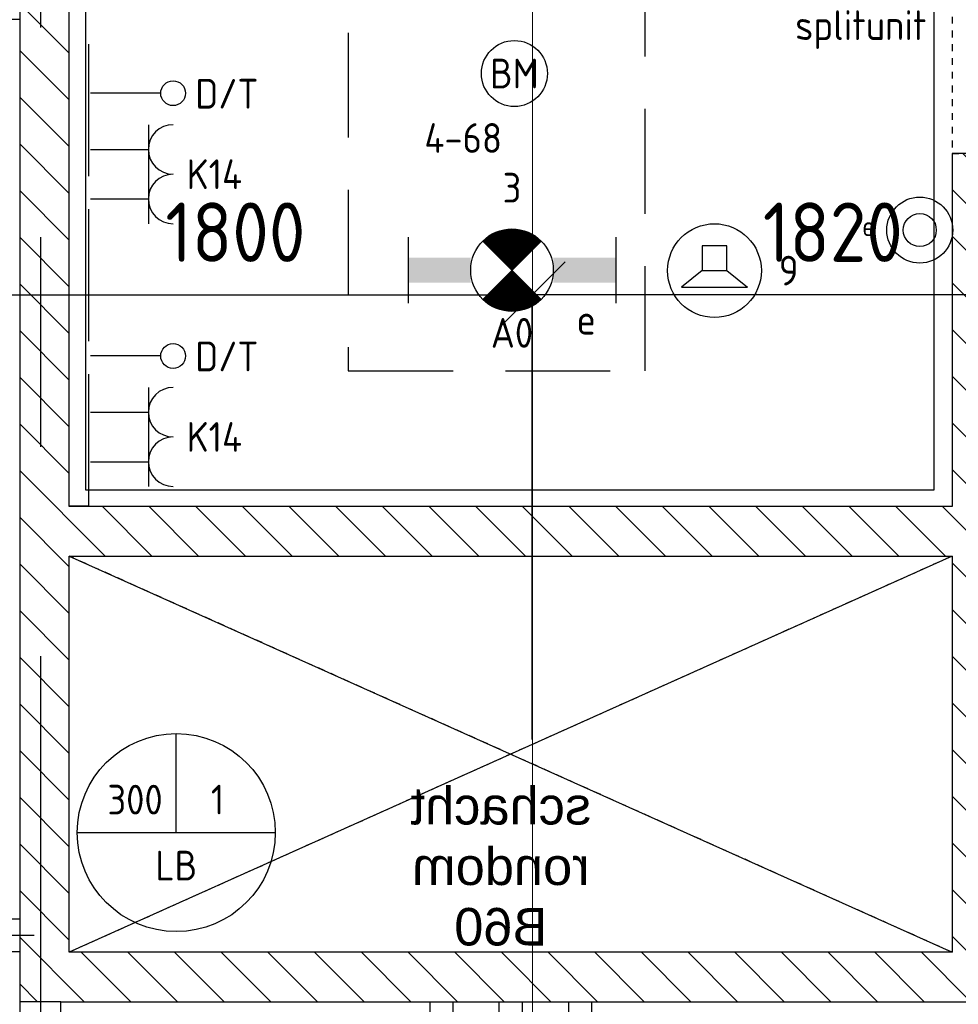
# Model space of a CAD drawing. Header units: millimetres. Extents: x -38032 to 104346, y -31182 to 78566.
# Tile 156 of 213: x 82805 to 85649, y 18391 to 21374. Entities that reach past the tile are written whole.
import ezdxf
from ezdxf.enums import TextEntityAlignment as Align

# ---------------------------------------------------------------- set-up
doc = ezdxf.new("R2010")
doc.units = ezdxf.units.MM
doc.header["$LTSCALE"] = 100
doc.set_wipeout_variables(frame=1)
doc.header["$PDMODE"] = 1
for name, pattern in [('E_GOOT3', [5, 4, -1]), ('HIDDEN2', [4.7625, 3.175, -1.5875]), ('PHANTOM', [63.5, 31.75, -6.35, 6.35, -6.35, 6.35, -6.35]), ('STYLE_01', [0.41664, 0.20828, -0.20836]), ('STYLE_11', [5, 3.888855, -0.416718, 0.277786, -0.416641])]:
    doc.linetypes.add(name, pattern=pattern)
for name, color, linetype in [('AL$1A---_ALGEMEEN', 8, 'Continuous'), ('AL------_MAATVOERING', 2, 'Continuous'), ('AM$1A---_ARCERING', 8, 'Continuous'), ('AT$1A---_TEKST100', 8, 'Continuous'), ('BOUWKUNDIG', 8, 'Continuous'), ('EB6421--_ATTRIB', 2, 'Continuous'), ('EB6511--_ATTRIB', 2, 'Continuous'), ('EL6131--_WG', 3, 'Continuous'), ('EL6222--', 3, 'Continuous'), ('EL6311--', 3, 'Continuous'), ('el6311--nv', 7, 'Continuous'), ('EL6421--', 3, 'Continuous'), ('EL6441--', 3, 'Continuous'), ('EL6511--', 3, 'Continuous'), ('EM6131--', 1, 'Continuous'), ('Kastenscheiding', 4, 'PHANTOM'), ('LICHT_TEXT018', 1, 'Continuous'), ('vloersparing', 2, 'Continuous')]:
    doc.layers.add(name, color=color, linetype=linetype)
doc.layers.add('stramien', color=1, linetype='Continuous', lineweight=9)
doc.styles.add('Arial', font='ARIAL.TTF')
doc.styles.add('BURO-018', font='iso.shx', dxfattribs={"height": 90})
doc.styles.get("Standard").update_dxf_attribs({"font": 'iso.shx'})
doc.dimstyles.new('STABICAD', dxfattribs={"dimscale": 100, "dimtxt": 1.8, "dimasz": 2, "dimexe": 0, "dimexo": 2.5, "dimgap": 1.5, "dimtad": 0, "dimdec": 0, "dimrnd": 10, "dimzin": 0, "dimdsep": 46, "dimtxsty": 'Standard', "dimblk1": 'OBLIQUE', "dimblk2": 'OBLIQUE', "dimsah": 1, "dimcen": -3, "dimadec": 0, "dimazin": 0, "dimtfac": 1, "dimtdec": 0, "dimtofl": 0, "dimtmove": 2, "dimatfit": 3, "dimfxl": 0, "dimtvp": 1.055556, "dimtolj": 1, "dimtzin": 0, "dimarcsym": 0})

# ---------------------------------------------------------------- blocks, each defined once
blk = doc.blocks.new('111410')
at = {"color": 0, "linetype": 'Continuous'}
for radius in [2, 1]:
    blk.add_circle((0, 3), radius, dxfattribs=at)
at = {"color": 0, "linetype": 'Continuous', "style": 'BURO-018'}
for tag, p in [('E_SLET1', (0, 7)), ('E_GROEP', (0, 0)), ('E_GKAST', (0, 0))]:
    blk.add_attdef(tag, text='', height=1.8, dxfattribs=at).set_placement(p, align=Align.MIDDLE)
at = {"color": 0, "linetype": 'Continuous', "style": 'BURO-018', "flags": 1}
for tag in ['E_MATCODE', 'E_SGROEP']:
    blk.add_attdef(tag, text='', height=1.8, dxfattribs=at).set_placement((0, 0), align=Align.MIDDLE)
blk = doc.blocks.new('111304')
at = {"color": 0, "linetype": 'Continuous'}
for p, q in [((-1.5, 4.5), (1.5, 4.5)), ((0, 1), (0, 4.5))]:
    blk.add_line(p, q, dxfattribs=at)
blk.add_arc((0, 6), 1.5, 180, 0, dxfattribs=at)
at = {"color": 0, "linetype": 'Continuous', "style": 'BURO-018'}
for tag, p in [('E_GKAST', (0, 11.5)), ('E_GROEP', (0, 8.5)), ('E_SGROEP', (4.5, 8.5))]:
    blk.add_attdef(tag, text='', height=1.8, dxfattribs=at).set_placement(p, align=Align.MIDDLE)
at = {"color": 0, "linetype": 'Continuous', "style": 'BURO-018', "flags": 1}
for tag, p in [('E_VERMCODE', (13, 8.5)), ('E_MATCODE', (0, 0))]:
    blk.add_attdef(tag, text='', height=1.8, dxfattribs=at).set_placement(p, align=Align.MIDDLE)
blk = doc.blocks.new('_Oblique')
at = {"color": 0, "linetype": 'ByBlock', "lineweight": -2}
blk.add_line((-0.5, -0.5), (0.5, 0.5), dxfattribs=at)
blk = doc.blocks.new('*D39')
at = {"layer": 'AL------_MAATVOERING', "color": 0, "lineweight": -2}
for p, q in [((84357.6, 20233.4), (84357.6, 20540.6)), ((86180, 20540.6), (84357.6, 20540.6)), ((86180, 20233.4), (86180, 20540.6))]:
    blk.add_line(p, q, dxfattribs=at)
at = {"layer": 'Defpoints', "color": 0}
for p in [(84357.6, 20540.6), (84357.6, 19983.4), (86180, 19983.4)]:
    blk.add_point(p, dxfattribs=at)
at = {"layer": 'AL------_MAATVOERING', "color": 0, "lineweight": -2, "xscale": 200, "yscale": 200, "zscale": 200, "rotation": 180}
blk.add_blockref('_Oblique', (84357.6, 20540.6), dxfattribs=at)
at = {"layer": 'AL------_MAATVOERING', "color": 0, "lineweight": -2, "xscale": 200, "yscale": 200, "zscale": 200}
blk.add_blockref('_Oblique', (86180, 20540.6), dxfattribs=at)
at = {"layer": 'AL------_MAATVOERING', "color": 0, "insert": (85268.8, 20730.6), "char_height": 180, "attachment_point": 5}
blk.add_mtext('\\A1;1820', dxfattribs=at)
blk = doc.blocks.new('*D50')
at = {"layer": 'AL------_MAATVOERING', "color": 0, "lineweight": -2}
for p, q in [((82559.3, 19143.5), (82559.3, 20540.6)), ((82559.3, 20540.6), (84357.6, 20540.6)), ((84357.6, 19193.3), (84357.6, 20540.6))]:
    blk.add_line(p, q, dxfattribs=at)
at = {"layer": 'Defpoints', "color": 0}
for p in [(84357.6, 20540.6), (84357.6, 18943.3), (82559.3, 18893.5)]:
    blk.add_point(p, dxfattribs=at)
at = {"layer": 'AL------_MAATVOERING', "color": 0, "lineweight": -2, "xscale": 200, "yscale": 200, "zscale": 200, "rotation": 180}
blk.add_blockref('_Oblique', (82559.3, 20540.6), dxfattribs=at)
at = {"layer": 'AL------_MAATVOERING', "color": 0, "lineweight": -2, "xscale": 200, "yscale": 200, "zscale": 200}
blk.add_blockref('_Oblique', (84357.6, 20540.6), dxfattribs=at)
at = {"layer": 'AL------_MAATVOERING', "color": 0, "insert": (83458.4, 20730.6), "char_height": 180, "attachment_point": 5}
blk.add_mtext('\\A1;1800', dxfattribs=at)
blk = doc.blocks.new('E00126')
at = {"color": 0, "linetype": 'Continuous'}
for p, q in [((-3, 4.5), (3, 4.5)), ((-1.5, 1), (-1.5, 4.5)), ((1.5, 1), (1.5, 4.5))]:
    blk.add_line(p, q, dxfattribs=at)
for centre in [(-1.5, 6), (1.5, 6)]:
    blk.add_arc(centre, 1.5, 180, 0, dxfattribs=at)
at = {"color": 0, "linetype": 'Continuous', "style": 'BURO-018'}
for tag, p in [('E_GKAST', (0, 11.5)), ('E_GROEP', (0, 8.5)), ('E_SGROEP', (4.5, 8.5))]:
    blk.add_attdef(tag, text='', height=1.8, dxfattribs=at).set_placement(p, align=Align.MIDDLE)
at = {"color": 0, "linetype": 'Continuous', "style": 'BURO-018', "flags": 1}
for tag, p in [('E_VERMCODE', (13, 8.5)), ('E_MATCODE', (0, 0))]:
    blk.add_attdef(tag, text='', height=1.8, dxfattribs=at).set_placement(p, align=Align.MIDDLE)
blk = doc.blocks.new('E00103')
at = {"color": 0, "linetype": 'Continuous'}
for p, q in [((0, 6), (0, 12)), ((-6, 6), (6, 6))]:
    blk.add_line(p, q, dxfattribs=at)
blk.add_circle((0, 6), 6, dxfattribs=at)
at = {"color": 0, "linetype": 'Continuous', "style": 'BURO-018'}
for tag, p in [('E_TEXT1', (-2.5, 8)), ('E_TEXT3', (2.5, 8)), ('E_TEXT6', (0, 4))]:
    blk.add_attdef(tag, text='', height=1.8, dxfattribs=at).set_placement(p, align=Align.MIDDLE)
blk = doc.blocks.new('E00123')
at = {"color": 0, "linetype": 'Continuous'}
blk.add_circle((0, 0), 2, dxfattribs=at)
at = {"color": 0, "linetype": 'Continuous', "style": 'BURO-018'}
for tag, p in [('E_TEXT1', (0, 4.5)), ('E_TEXT2', (0, 0))]:
    blk.add_attdef(tag, text='', height=1.8, dxfattribs=at).set_placement(p, align=Align.MIDDLE)
at = {"color": 0, "linetype": 'Continuous', "style": 'BURO-018', "flags": 1}
blk.add_attdef('E_MATCODE', (0, 0), '', height=1.8, dxfattribs=at)
blk = doc.blocks.new('SparingVierkant1')
at = {"color": 1, "linetype": 'Continuous'}
for p, q in [((0, -2.5), (0, 2.5)), ((-2.5, 0), (2.5, 0))]:
    blk.add_line(p, q, dxfattribs=at)
at = {"color": 0, "linetype": 'Continuous'}
for p, q in [((-2, 2), (2, 2)), ((-2, -2), (-2, 2)), ((2, 2), (2, -2)), ((2, -2), (-2, -2))]:
    blk.add_line(p, q, dxfattribs=at)
at = {"color": 0, "linetype": 'Continuous', "style": 'BURO-018'}
blk.add_attdef('AL_POSNR', text='', height=1.8, dxfattribs=at).set_placement((0, 3), align=Align.CENTER)
at = {"color": 0, "linetype": 'Continuous', "style": 'BURO-018', "flags": 1}
blk.add_attdef('AL_OMS', (0, 0), '', height=1.8, dxfattribs=at)
blk = doc.blocks.new('E00018')
at = {"color": 0, "linetype": 'Continuous'}
for p, q in [((-1.768, -1.768), (1.768, 1.768)), ((1.768, -1.768), (-1.768, 1.768))]:
    blk.add_line(p, q, dxfattribs=at)
at = {"color": 0, "linetype": 'Continuous', "const_width": 2.5}
for points in [[(-0.884, 0.884, -0.198912), (0, 1.25, -0.198912), (0.884, 0.884, -1)], [(-0.884, -0.884, 0.198912), (0, -1.25, 0.198912), (0.884, -0.884, 1)]]:
    blk.add_lwpolyline(points, format="xyb", dxfattribs=at)
blk = doc.blocks.new('1115B6630-NO1')
at = {"color": 0}
for p, q in [((-6.3, 2), (-6.3, -2)), ((6.3, 2), (6.3, -2))]:
    blk.add_line(p, q, dxfattribs=at)
at = {"color": 0, "linetype": 'Continuous'}
blk.add_circle((0, 0), 2.5, dxfattribs=at)
at = {"color": 0}
for points in [[(-2.5, 0.75), (-6.3, 0.75), (-2.5, -0.75), (-6.3, -0.75)], [(2.5, 0.75), (6.3, 0.75), (2.5, -0.75), (6.3, -0.75)]]:
    blk.add_solid(points, dxfattribs=at)
at = {"color": 0, "zscale": 50}
blk.add_blockref('E00018', (0, 0), dxfattribs=at)
at = {"color": 0, "linetype": 'Continuous', "style": 'BURO-018'}
for tag, p in [('E_GKAST', (0, 8)), ('E_GROEP', (0, 5)), ('E_SGROEP', (4.5, 5)), ('E_ARMCODE', (0, 0)), ('E_SLET', (4.5, -3))]:
    blk.add_attdef(tag, text='', height=1.8, dxfattribs=at).set_placement(p, align=Align.MIDDLE)
blk = doc.blocks.new('E00139')
at = {"color": 0, "linetype": 'Continuous'}
blk.add_line((0, 5.25), (0, 1), dxfattribs=at)
blk.add_circle((0, 6), 0.75, dxfattribs=at)
at = {"color": 7, "style": 'BURO-018'}
for tag, p in [('E_COMMENT1', (0, 12)), ('E_DCOM1', (0, 9))]:
    blk.add_attdef(tag, text='', height=1.8, dxfattribs=at).set_placement(p, align=Align.MIDDLE)
at = {"color": 0, "style": 'BURO-018'}
blk.add_attdef('E_TEXT1', text='', height=1.8, dxfattribs=at).set_placement((2.5, 6), align=Align.MIDDLE)
at = {"color": 0, "linetype": 'Continuous', "style": 'BURO-018', "flags": 1}
blk.add_attdef('E_MATCODE', text='', height=1.8, dxfattribs=at).set_placement((0, 0), align=Align.MIDDLE)
blk = doc.blocks.new('E00497')
at = {"color": 0}
for p, q in [((0, 0.75), (1, 2)), ((1, -2), (1, 2)), ((0, 0.75), (-1.5, 0.75)), ((0, -0.75), (0, 0.75)), ((-1.5, -0.75), (0, -0.75)), ((0, -0.75), (1, -2))]:
    blk.add_line(p, q, dxfattribs=at)
blk.add_line((-1.5, 0.75), (-1.5, -0.75))
blk.add_circle((0, 0), 2.841, dxfattribs=at)
at = {"color": 0, "linetype": 'Continuous', "style": 'BURO-018'}
blk.add_attdef('E_TEXT1', text='', height=1.8, dxfattribs=at).set_placement((0, 4.5), align=Align.MIDDLE)
at = {"color": 0, "linetype": 'Continuous', "style": 'BURO-018', "flags": 1}
blk.add_attdef('E_MATCODE', text='', height=1.8, dxfattribs=at).set_placement((0, 0), align=Align.MIDDLE)
blk = doc.blocks.new('toil. 10 top')
at = {"color": 0, "lineweight": 5}
blk.add_wipeout([(-202.38, 176.35), (202.64, 176.35), (202.64, 77.25), (-202.38, 77.25)], dxfattribs=at).dxf.layer = 'AL$1A---_ALGEMEEN'
at = {"color": 0}
blk.add_wipeout([(-126.41, -63.78), (-125.9, -59.46), (-125.39, -54.88), (-124.88, -50.82), (-124.12, -47.01), (-123.61, -42.94), (-123.1, -39.13), (-122.34, -35.57), (-121.58, -32.02), (-120.82, -28.71), (-120.05, -25.66), (-119.29, -22.87), (-118.27, -19.82), (-117.51, -17.28), (-116.5, -14.99), (-113.95, -10.42), (115.23, -9.66), (116.5, -11.69), (117.77, -13.97), (119.04, -16.52), (120.06, -19.31), (121.08, -22.36), (122.09, -25.41), (122.86, -28.71), (123.87, -32.02), (124.64, -36.08), (125.14, -39.64), (125.91, -43.45), (126.67, -47.52), (127.18, -51.33), (127.94, -55.39), (129.46, -63.27)], dxfattribs=at).dxf.layer = 'AL$1A---_ALGEMEEN'
at = {"layer": 'AL$1A---_ALGEMEEN', "color": 0, "lineweight": 5, "flags": 128}
blk.add_lwpolyline([(-202.38, 176.35), (202.64, 176.35), (202.64, 77.25), (-202.38, 77.25), (-202.38, 176.35)], dxfattribs=at)
at = {"layer": 'AL$1A---_ALGEMEEN', "color": 0, "flags": 128}
blk.add_lwpolyline([(-126.41, -63.78), (-125.9, -59.46), (-125.39, -54.88), (-124.88, -50.82), (-124.12, -47.01), (-123.61, -42.94), (-123.1, -39.13), (-122.34, -35.57), (-121.58, -32.02), (-120.82, -28.71), (-120.05, -25.66), (-119.29, -22.87), (-118.27, -19.82), (-117.51, -17.28), (-116.5, -14.99), (-113.95, -10.42), (115.23, -9.66), (116.5, -11.69), (117.77, -13.97), (119.04, -16.52), (120.06, -19.31), (121.08, -22.36), (122.09, -25.41), (122.86, -28.71), (123.87, -32.02), (124.64, -36.08), (125.14, -39.64), (125.91, -43.45), (126.67, -47.52), (127.18, -51.33), (127.94, -55.39), (129.46, -63.27)], dxfattribs=at)
at = {"color": 0, "lineweight": 5}
blk.add_wipeout([(-89.82, 75.21), (89.57, 75.21), (89.57, -4.57), (-89.82, -4.57)], dxfattribs=at).dxf.layer = 'AL$1A---_ALGEMEEN'
at = {"color": 0}
blk.add_wipeout([(-182.05, -326), (-181.8, -304.15), (-180.53, -282.55), (-178.5, -260.95), (-175.96, -239.61), (-172.4, -218.77), (-168.59, -198.19), (-164.01, -177.86), (-159.18, -158.29), (-153.59, -139.24), (-147.75, -120.94), (-141.65, -103.15), (-135.3, -86.65), (-128.69, -70.89), (-121.83, -55.65), (-114.97, -41.42), (-107.86, -28.46), (-106.59, -27.19), (-104.3, -25.92), (-101, -24.9), (-96.93, -24.14), (-92.1, -23.38), (-86.51, -22.87), (-80.16, -22.36), (-73.04, -22.11), (-65.68, -21.85), (-57.29, -21.6), (-48.65, -21.6), (-39.5, -21.6), (-29.85, -21.34), (-19.68, -21.34), (1.41, -21.34), (11.81, -21.34), (22.49, -21.34), (32.4, -21.34), (42.31, -21.09), (51.2, -21.09), (60.09, -20.84), (68.22, -20.84), (76.1, -20.84), (82.96, -21.09), (89.32, -21.34), (95.16, -21.6), (99.99, -22.11), (104.05, -22.87), (107.1, -23.63), (110.66, -25.66), (113.96, -32.52), (120.82, -45.99), (127.43, -60.98), (133.78, -76.74), (139.63, -93.25), (145.47, -110.27), (150.81, -128.31), (155.89, -147.11), (158.18, -156.77), (162.5, -176.33), (166.56, -196.41), (169.86, -216.99), (172.66, -238.34), (174.95, -259.93), (176.73, -281.79), (177.74, -303.64), (178.25, -326), (177.23, -348.87), (174.44, -370.981), (170.12, -392.571), (164.02, -412.651), (156.4, -432.471), (147.25, -450.511), (136.83, -467.791), (125.4, -483.801), (112.44, -498.031), (98.72, -510.981), (83.73, -522.161), (67.97, -531.821), (51.45, -539.191), (34.43, -544.781), (-1.9, -549.101), (-20.19, -548.081), (-38.23, -544.781), (-55.51, -539.191), (-72.03, -531.821), (-87.78, -522.161), (-102.52, -510.981), (-116.5, -498.031), (-129.2, -483.801), (-140.89, -467.791), (-151.31, -450.511), (-160.46, -432.471), (-168.08, -412.651), (-174.18, -392.571), (-178.5, -370.981)], dxfattribs=at).dxf.layer = 'AL$1A---_ALGEMEEN'
at = {"layer": 'AL$1A---_ALGEMEEN', "color": 0}
blk.add_line((460, 0), (-460, 0), dxfattribs=at)
at = {"layer": 'AL$1A---_ALGEMEEN', "color": 0, "lineweight": 5, "flags": 128}
blk.add_lwpolyline([(-89.82, 75.21), (89.57, 75.21), (89.57, -4.57), (-89.82, -4.57), (-89.82, 75.21)], dxfattribs=at)
at = {"layer": 'AL$1A---_ALGEMEEN', "color": 0, "flags": 128}
blk.add_lwpolyline([(-182.05, -326), (-181.8, -304.15), (-180.53, -282.55), (-178.5, -260.95), (-175.96, -239.61), (-172.4, -218.77), (-168.59, -198.19), (-164.01, -177.86), (-159.18, -158.29), (-153.59, -139.24), (-147.75, -120.94), (-141.65, -103.15), (-135.3, -86.65), (-128.69, -70.89), (-121.83, -55.65), (-114.97, -41.42), (-107.86, -28.46), (-106.59, -27.19), (-104.3, -25.92), (-101, -24.9), (-96.93, -24.14), (-92.1, -23.38), (-86.51, -22.87), (-80.16, -22.36), (-73.04, -22.11), (-65.68, -21.85), (-57.29, -21.6), (-48.65, -21.6), (-39.5, -21.6), (-29.85, -21.34), (-19.68, -21.34), (1.41, -21.34), (11.81, -21.34), (22.49, -21.34), (32.4, -21.34), (42.31, -21.09), (51.2, -21.09), (60.09, -20.84), (68.22, -20.84), (76.1, -20.84), (82.96, -21.09), (89.32, -21.34), (95.16, -21.6), (99.99, -22.11), (104.05, -22.87), (107.1, -23.63), (110.66, -25.66), (113.96, -32.52), (120.82, -45.99), (127.43, -60.98), (133.78, -76.74), (139.63, -93.25), (145.47, -110.27), (150.81, -128.31), (155.89, -147.11), (158.18, -156.77), (162.5, -176.33), (166.56, -196.41), (169.86, -216.99), (172.66, -238.34), (174.95, -259.93), (176.73, -281.79), (177.74, -303.64), (178.25, -326), (177.23, -348.87), (174.44, -370.981), (170.12, -392.571), (164.02, -412.651), (156.4, -432.471), (147.25, -450.511), (136.83, -467.791), (125.4, -483.801), (112.44, -498.031), (98.72, -510.981), (83.73, -522.161), (67.97, -531.821), (51.45, -539.191), (34.43, -544.781), (-1.9, -549.101), (-20.19, -548.081), (-38.23, -544.781), (-55.51, -539.191), (-72.03, -531.821), (-87.78, -522.161), (-102.52, -510.981), (-116.5, -498.031), (-129.2, -483.801), (-140.89, -467.791), (-151.31, -450.511), (-160.46, -432.471), (-168.08, -412.651), (-174.18, -392.571), (-178.5, -370.981), (-182.05, -326)], dxfattribs=at)
at = {"color": 0, "lineweight": 5}
for points in [[(89.82, 71.4), (229.32, 71.4), (229.32, 208.87)], [(-228.05, 208.36), (-228.05, 71.4), (-89.82, 71.4)]]:
    blk.add_wipeout(points, dxfattribs=at).dxf.layer = 'AL$1A---_ALGEMEEN'
at = {"color": 0}
blk.add_wipeout([(-145.72, -115.35), (-144.45, -112.56), (-142.92, -110.01), (-141.14, -107.73), (-139.11, -105.19), (-137.08, -103.41), (-134.79, -101.88), (-132.25, -100.36), (-129.71, -99.09), (-127.17, -98.33), (-124.37, -97.31), (-121.83, -96.8), (-119.04, -96.29), (-116.24, -96.04), (-113.45, -95.79), (-107.86, -95.54), (110.66, -95.54), (112.95, -95.79), (115.74, -95.79), (118.28, -96.04), (120.82, -96.04), (123.36, -96.55), (125.91, -97.06), (128.19, -97.82), (130.73, -98.83), (133.02, -99.85), (135.31, -101.12), (137.59, -102.9), (139.63, -104.68), (141.66, -107.22), (143.44, -109.51), (147, -115.35)], dxfattribs=at).dxf.layer = 'AL$1A---_ALGEMEEN'
at = {"layer": 'AL$1A---_ALGEMEEN', "color": 0, "lineweight": 5}
blk.add_line((-228.05, 208.36), (229.32, 208.36), dxfattribs=at)
at = {"layer": 'AL$1A---_ALGEMEEN', "color": 0}
blk.add_line((460, 70), (-460, 70), dxfattribs=at)
at = {"layer": 'AL$1A---_ALGEMEEN', "color": 0, "lineweight": 5, "flags": 128}
for points in [[(89.82, 71.4), (229.32, 71.4), (229.32, 208.87)], [(-228.05, 208.36), (-228.05, 71.4), (-89.82, 71.4)]]:
    blk.add_lwpolyline(points, dxfattribs=at)
at = {"layer": 'AL$1A---_ALGEMEEN', "color": 0, "flags": 128}
blk.add_lwpolyline([(-145.72, -115.35), (-144.45, -112.56), (-142.92, -110.01), (-141.14, -107.73), (-139.11, -105.19), (-137.08, -103.41), (-134.79, -101.88), (-132.25, -100.36), (-129.71, -99.09), (-127.17, -98.33), (-124.37, -97.31), (-121.83, -96.8), (-119.04, -96.29), (-116.24, -96.04), (-113.45, -95.79), (-107.86, -95.54), (110.66, -95.54), (112.95, -95.79), (115.74, -95.79), (118.28, -96.04), (120.82, -96.04), (123.36, -96.55), (125.91, -97.06), (128.19, -97.82), (130.73, -98.83), (133.02, -99.85), (135.31, -101.12), (137.59, -102.9), (139.63, -104.68), (141.66, -107.22), (143.44, -109.51), (147, -115.35)], dxfattribs=at)
blk = doc.blocks.new('serviceblok model A')
at = {"layer": 'AL$1A---_ALGEMEEN', "color": 0, "xscale": -1, "rotation": 270}
blk.add_blockref('toil. 10 top', (1237.5, -5310.2), dxfattribs=at)
at = {"layer": 'AL$1A---_ALGEMEEN', "color": 0, "rotation": 90}
blk.add_blockref('toil. 10 top', (1727.5, -5310.2), dxfattribs=at)
at = {"color": 0}
blk.add_wipeout([(2970, -150), (2970, -4850), (2820, -4850), (1485.2, -4850), (1485.2, -4700), (2820, -4700), (2820, -3500), (1485.2, -3500), (1485.2, -3350), (2820, -3350), (2820, -150)], dxfattribs=at).dxf.layer = 'AL$1A---_ALGEMEEN'
blk.add_wipeout([(1485.2, -3350), (1485.2, -3500), (145, -3500), (145, -4700), (1485.2, -4700), (1485.2, -4850), (145, -4850), (-5, -4850), (-5, -2280), (145, -2280), (145, -3350)], dxfattribs=at).dxf.layer = 'AL$1A---_ALGEMEEN'
at = {"layer": 'AM$1A---_ARCERING', "linetype": 'Continuous', "lineweight": 5}
h = blk.add_hatch(dxfattribs=at)
h.set_pattern_fill('KALKZANDSTEEN', color=256, style=0, pattern_type=2)
h.set_pattern_definition([(45, (0, 0), (70.7107, -70.7107), [])])
h.paths.add_polyline_path([(145, -3350), (2820, -3350), (2820, -150), (2970, -150), (2970, -3350), (2970, -4850), (2820, -4850), (145, -4850), (-5, -4850), (-5, -3350), (-5, -2280), (145, -2280)])
h.paths.add_polyline_path([(145, -3500), (145, -4700), (2820, -4700), (2820, -3500)], flags=16)
at = {"layer": 'AL$1A---_ALGEMEEN', "color": 0, "linetype": 'STYLE_01'}
for p, q in [((145, -3500), (2820, -4700)), ((145, -4700), (2820, -3500))]:
    blk.add_line(p, q, dxfattribs=at)
at = {"layer": 'AL$1A---_ALGEMEEN', "color": 0, "flags": 128}
for points in [[(145, -3350), (2820, -3350), (2820, -150), (2970, -150), (2970, -3350), (2970, -4850), (2820, -4850), (145, -4850), (-5, -4850), (-5, -3350), (-5, -2280), (145, -2280)], [(145, -3500), (145, -4700), (2820, -4700), (2820, -3500)]]:
    blk.add_lwpolyline(points, close=True, dxfattribs=at)
at = {"layer": 'AL$1A---_ALGEMEEN', "color": 0, "linetype": 'STYLE_01'}
blk.add_lwpolyline([(-5, -1199), (145, -1199), (145, -2280), (-5, -2280)], close=True, dxfattribs=at)
at = {"layer": 'AT$1A---_TEKST100', "insert": (1512.1, -4440.4), "char_height": 113.643, "attachment_point": 5, "line_spacing_factor": 0.967741, "style": 'Arial'}
blk.add_mtext('{\\C256;\\lschacht\\Prondom\\PB60}', dxfattribs=at)
at = {"color": 0}
blk.add_wipeout([(2970, -4850), (2970, -7045), (-5, -7045), (-5, -6920), (2845, -6920), (2845, -4850)], dxfattribs=at).dxf.layer = 'AL$1A---_ALGEMEEN'
at = {"layer": 'AL$1A---_ALGEMEEN', "color": 0}
blk.add_lwpolyline([(2970, -4850), (2970, -7045), (-5, -7045), (-5, -6920), (2845, -6920), (2845, -4850)], close=True, dxfattribs=at)
at = {"color": 0}
blk.add_wipeout([(1517.5, -5770), (1517.5, -4850), (1447.5, -4850), (1447.5, -5770)], dxfattribs=at).dxf.layer = 'AL$1A---_ALGEMEEN'
at = {"layer": 'AL$1A---_ALGEMEEN', "color": 0}
blk.add_lwpolyline([(1517.5, -5770), (1517.5, -4850), (1447.5, -4850), (1447.5, -5770)], close=True, dxfattribs=at)
blk = doc.blocks.new('200254 W 212 3 04-12-2007')
at = {"layer": 'AL$1A---_ALGEMEEN', "xscale": -1}
blk.add_blockref('serviceblok model A', (49577, -1737.6), dxfattribs=at)
at = {"layer": 'AL$1A---_ALGEMEEN'}
for p, q in [((46757, -5237.6), (49432, -6437.6)), ((49432, -5237.6), (46757, -6437.6))]:
    blk.add_line(p, q, dxfattribs=at)
blk.add_lwpolyline([(46807, -1937.6), (49377, -1937.6), (49377, -5037.6), (46807, -5037.6)], close=True, dxfattribs=at)
at = {"layer": 'stramien', "linetype": 'STYLE_11', "ltscale": 50}
blk.add_line((48161, -41013.6), (48161, 36216.4), dxfattribs=at)

msp = doc.modelspace()

# ---------------------------------------------------------------- block references
at = {"layer": 'BOUWKUNDIG'}
msp.add_blockref('200254 W 212 3 04-12-2007', (36198, 24986.5), dxfattribs=at)

# ---------------------------------------------------------------- next in the draw order: linework, layer by layer
at = {"layer": 'EL6131--_WG', "linetype": 'E_GOOT3'}
for p, q in [((82955, 19900), (82955, 23100)), ((83015, 19900), (83015, 23040)), ((83015, 19900), (82955, 19900))]:
    msp.add_line(p, q, dxfattribs=at)
at = {"layer": 'Kastenscheiding'}
msp.add_line((82868.8, 16270.6), (82868.8, 23283), dxfattribs=at)
at = {"layer": 'LICHT_TEXT018', "linetype": 'HIDDEN2'}
msp.add_lwpolyline([(84700.6, 20310.4), (84700.6, 22763.5), (83800.6, 22763.5), (83800.6, 20310.4)], close=True, dxfattribs=at)

# ---------------------------------------------------------------- next in the draw order: block references
at = {"layer": 'EL6222--'}
ref = msp.add_blockref('111304', (85630, 21509.4), dxfattribs=dict(at, xscale=50, yscale=50, zscale=50, rotation=90))
ref.add_attrib('E_GROEP', 'K11', dxfattribs={"layer": '0', "color": 1, "linetype": 'Continuous', "height": 90, "style": 'BURO-018'}).set_placement((85144.3, 21513.7), align=Align.MIDDLE_LEFT)
ref.add_attrib('E_VERMCODE', 'splitunit', dxfattribs={"layer": '0', "color": 1, "linetype": 'Continuous', "height": 90, "style": 'BURO-018'}).set_placement((85353.6, 21344.4), align=Align.MIDDLE)
ref = msp.add_blockref('E00126', (82969.9, 20906.3), dxfattribs=dict(at, xscale=50, yscale=50, zscale=50, rotation=270))
ref.add_attrib('E_GROEP', 'K14', dxfattribs={"layer": '0', "color": 1, "linetype": 'Continuous', "height": 90, "style": 'BURO-018'}).set_placement((83394.9, 20906.3), align=Align.MIDDLE)
ref = msp.add_blockref('E00126', (82969.9, 20110.2), dxfattribs=dict(at, xscale=50, yscale=50, zscale=50, rotation=270))
ref.add_attrib('E_GROEP', 'K14', dxfattribs={"layer": '0', "color": 1, "linetype": 'Continuous', "height": 90, "style": 'BURO-018'}).set_placement((83394.9, 20110.2), align=Align.MIDDLE)
at = {"layer": 'EL6311--'}
ref = msp.add_blockref('111410', (85532.4, 20587), dxfattribs=dict(at, xscale=50, yscale=50, zscale=50))
ref.add_attrib('E_SLET1', 'e', dxfattribs={"layer": '0', "color": 1, "linetype": 'Continuous', "height": 60, "style": 'BURO-018'}).set_placement((85377.3, 20748.6), align=Align.MIDDLE)
at = {"layer": 'el6311--nv'}
ref = msp.add_blockref('1115B6630-NO1', (84296.7, 20615.4), dxfattribs=dict(at, xscale=50, yscale=50, zscale=50))
ref.add_attrib('E_ARMCODE', 'A0', dxfattribs={"layer": '0', "color": 1, "linetype": 'Continuous', "height": 90, "style": 'BURO-018'}).set_placement((84296.7, 20425.5), align=Align.MIDDLE)
ref.add_attrib('E_SLET', 'e', dxfattribs={"layer": '0', "color": 1, "linetype": 'Continuous', "height": 90, "style": 'BURO-018'}).set_placement((84521.7, 20465.4), align=Align.MIDDLE)
ref.add_attrib('E_GROEP', '3', dxfattribs={"layer": '0', "color": 1, "linetype": 'Continuous', "height": 90, "style": 'BURO-018'}).set_placement((84296.7, 20865.4), align=Align.MIDDLE)
at = {"layer": 'EL6421--'}
ref = msp.add_blockref('E00497', (84910.2, 20614.1), dxfattribs=dict(at, xscale=50, yscale=50, zscale=50, rotation=270))
ref.add_attrib('E_TEXT1', '9', dxfattribs={"layer": 'EB6421--_ATTRIB', "color": 1, "linetype": 'Continuous', "height": 90, "style": 'BURO-018'}).set_placement((85135.2, 20614.1), align=Align.MIDDLE)
at = {"layer": 'EL6441--'}
ref = msp.add_blockref('E00139', (82969.9, 21151.6), dxfattribs=dict(at, xscale=50, yscale=50, zscale=50, rotation=270))
ref.add_attrib('E_TEXT1', 'D/T', dxfattribs={"layer": '0', "color": 1, "height": 90, "style": 'BURO-018'}).set_placement((83432.7, 21150.2), align=Align.MIDDLE)
ref = msp.add_blockref('E00139', (82969.9, 20355.5), dxfattribs=dict(at, xscale=50, yscale=50, zscale=50, rotation=270))
ref.add_attrib('E_TEXT1', 'D/T', dxfattribs={"layer": '0', "color": 1, "height": 90, "style": 'BURO-018'}).set_placement((83432.7, 20354.2), align=Align.MIDDLE)
at = {"layer": 'EL6511--'}
ref = msp.add_blockref('E00123', (84303.9, 21211.4), dxfattribs=dict(at, xscale=50, yscale=50, zscale=50))
ref.add_attrib('E_TEXT2', 'BM', dxfattribs={"layer": 'EB6511--_ATTRIB', "color": 1, "linetype": 'Continuous', "height": 90, "style": 'BURO-018'}).set_placement((84303.9, 21211.4), align=Align.MIDDLE)
ref.add_attrib('E_TEXT1', '4-68', dxfattribs={"layer": 'EB6511--_ATTRIB', "color": 1, "linetype": 'Continuous', "height": 90, "style": 'BURO-018'}).set_placement((84148.9, 21016.1), align=Align.MIDDLE)
at = {"layer": 'EM6131--'}
ref = msp.add_blockref('E00103', (83279.6, 18611.3), dxfattribs=dict(at, xscale=50, yscale=50, zscale=50))
ref.add_attrib('E_TEXT1', '300', dxfattribs={"layer": '0', "color": 1, "linetype": 'Continuous', "height": 90, "style": 'BURO-018'}).set_placement((83154.6, 19011.3), align=Align.MIDDLE)
ref.add_attrib('E_TEXT3', '1', dxfattribs={"layer": '0', "color": 1, "linetype": 'Continuous', "height": 90, "style": 'BURO-018'}).set_placement((83404.6, 19011.3), align=Align.MIDDLE)
ref.add_attrib('E_TEXT6', 'LB', dxfattribs={"layer": '0', "color": 1, "linetype": 'Continuous', "height": 90, "style": 'BURO-018'}).set_placement((83279.6, 18811.3), align=Align.MIDDLE)
at = {"layer": 'vloersparing', "xscale": 87.5, "yscale": 25, "zscale": 87.5}
for p in [(82630, 21425), (82630, 18600)]:
    msp.add_blockref('SparingVierkant1', p, dxfattribs=at)

# ---------------------------------------------------------------- next in the draw order: dimensions: what is measured, and where the dimension line sits
at = {"layer": 'AL------_MAATVOERING'}
for p1, p2, picture, middle in [((82559.3, 18893.5), (84357.6, 18943.3), '*D50', (83458.4, 20730.6)), ((86180, 19983.4), (84357.6, 19983.4), '*D39', (85268.8, 20730.6))]:
    dim = msp.add_linear_dim(base=(84357.6, 20540.6), p1=p1, p2=p2, dimstyle='STABICAD', dxfattribs=at)
    dim.commit()
    dim.dimension.update_dxf_attribs({"geometry": picture, "text_midpoint": middle})

doc.saveas('drawing.dxf')
